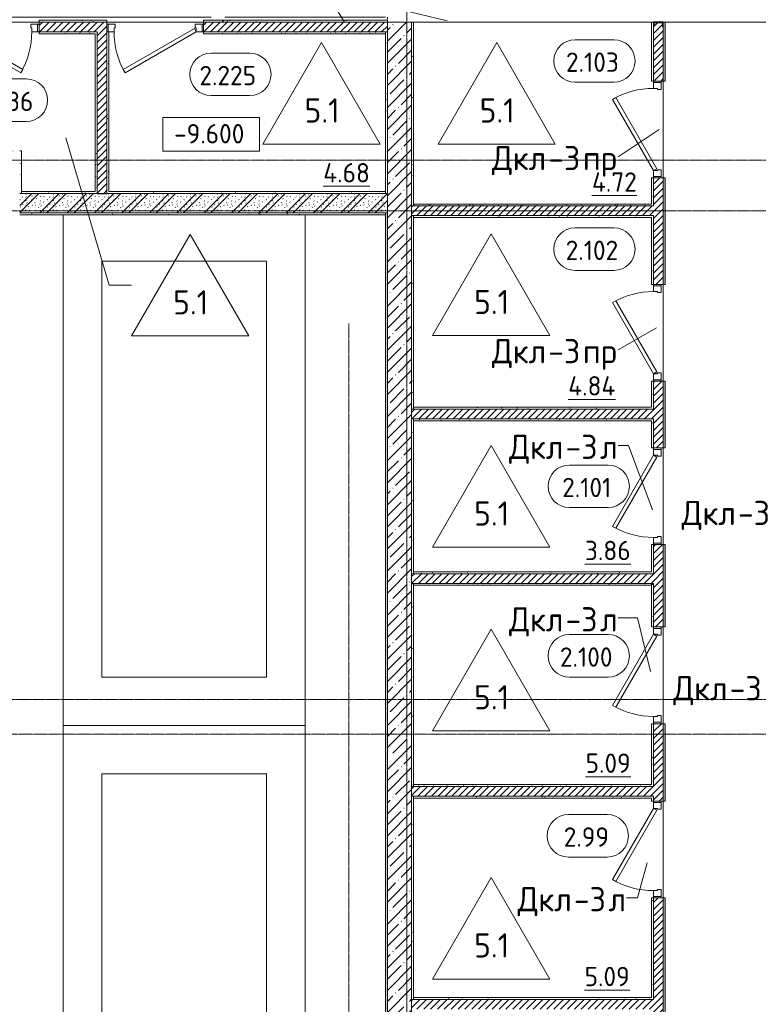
# Model space of a CAD drawing. Header units: millimetres. Extents: x 86102 to 162330, y -10965 to 131946.
# Tile 37 of 52: x 138420 to 146053, y 68400 to 78575. Entities that reach past the tile are written whole.
import ezdxf

# ---------------------------------------------------------------- set-up
doc = ezdxf.new("R2010")
doc.units = ezdxf.units.MM
doc.linetypes.add('3_ Штрих_ 1 х 1 мм', pattern=[2, 1, -1])
doc.linetypes.add('4_ Штрихпунктир_ 10 х 2 мм', pattern=[14, 10, -2, 0, -2])
for name, color, linetype, lineweight in [('A-AREA', 7, '3_ Штрих_ 1 х 1 мм', 13), ('A-AREA-IDEN', 7, 'Continuous', 5), ('A-DOOR', 7, 'Continuous', 13), ('A-DOOR-FRAM', 7, 'Continuous', 13), ('A-DOOR-IDEN', 7, 'Continuous', 5), ('A-FLOR', 7, 'Continuous', 13), ('A-FLOR-IDEN', 7, 'Continuous', 5), ('A-GENM', 7, 'Continuous', 13), ('A-WALL', 7, 'Continuous', 13), ('A-WALL-PATT', 7, 'Continuous', 13), ('C-PRKG', 7, 'Continuous', 13), ('G-ANNO-DIMS', 7, 'Continuous', 5), ('G-ANNO-TEXT', 7, 'Continuous', 5), ('I-WALL', 7, 'Continuous', 13), ('S-COLS', 7, 'Continuous', 25), ('S-GRID', 7, 'Continuous', 5)]:
    doc.layers.add(name, color=color, linetype=linetype, lineweight=lineweight)
doc.styles.add('GOST Common_2', font='GOST_Common.ttf', dxfattribs={"height": 200})
doc.styles.add('GOST Common_3', font='GOST_Common.ttf', dxfattribs={"height": 250})
pattern_1 = [(0, (0, 0), (203.2, 50.8), [3.353, -149.047, 3.353, -149.047, -812.8]), (0, (0, 0), (203.2, 50.8), [-304.8, 3.353, -301.447, 3.353, -149.047, -355.6]), (0, (0, 0), (203.2, 50.8), [-762, 3.353, -98.247, 3.353, -250.647]), (120, (76.2, 25.4), (-145.59409, 150.576362), [3.353, -149.047, 3.353, -149.047, -812.8]), (120, (76.2, 25.4), (-145.59409, 150.576362), [-304.8, 3.353, -301.447, 3.353, -149.047, -355.6]), (120, (76.2, 25.4), (-145.59409, 150.576362), [-762, 3.353, -98.247, 3.353, -250.647]), (240, (101.6, 127), (-57.60591, -201.376362), [3.353, -149.047, 3.353, -149.047, -812.8]), (240, (101.6, 127), (-57.60591, -201.376362), [-304.8, 3.353, -301.447, 3.353, -149.047, -355.6]), (240, (101.6, 127), (-57.60591, -201.376362), [-762, 3.353, -98.247, 3.353, -250.647])]
pattern_2 = [(45, (0, 0), (-35.355339, 35.355339), [])]

# ---------------------------------------------------------------- blocks, each defined once
blk = doc.blocks.new('Наметкина 10_РД_АР_П_Отделка_R21_rvt-1--02_Подвал_МП_часть В')
at = {"layer": 'A-WALL-PATT', "lineweight": 5}
h = blk.add_hatch(dxfattribs=at)
h.set_pattern_fill('FP_5', color=256, style=0, pattern_type=2)
h.set_pattern_definition(pattern_1)
h.paths.add_polyline_path([(140352, 78550), (140520, 78550), (140520, 78570), (140320, 78570), (140320, 78550)])
h.paths.add_polyline_path([(137620, 78550), (137620, 78570), (137250, 78570), (137250, 78550), (137270, 78550)])
h.paths.add_polyline_path([(138620, 78550), (139320, 78550), (139320, 78570), (138620, 78570)])
h = blk.add_hatch(dxfattribs=at)
h.set_pattern_fill('FP_5', color=256, style=0, pattern_type=2)
h.set_pattern_definition(pattern_1)
h.paths.add_polyline_path([(140520, 78550), (142220, 78550), (142220, 78570), (140520, 78570)])
h = blk.add_hatch(dxfattribs=at)
h.set_pattern_fill('FP_5', color=256, style=0, pattern_type=2)
h.set_pattern_definition(pattern_1)
h.paths.add_polyline_path([(140320, 78430), (142200, 78430), (142200, 78450), (140320, 78450)])
h.paths.add_polyline_path([(139220, 78430), (139220, 78450), (138620, 78450), (138620, 78430), (139200, 78430)])
h.paths.add_polyline_path([(137620, 78430), (137620, 78450), (137370, 78450), (137370, 78430)])
h = blk.add_hatch(dxfattribs=at)
h.set_pattern_fill('FP_5', color=256, style=0, pattern_type=2)
h.set_pattern_definition(pattern_1)
h.paths.add_polyline_path([(139320, 76800), (139340, 76800), (139340, 78450), (139320, 78450), (139320, 77572)])
h = blk.add_hatch(dxfattribs=at)
h.set_pattern_fill('FP_5', color=256, style=0, pattern_type=2)
h.set_pattern_definition(pattern_1)
h.paths.add_polyline_path([(142220, 76780), (142220, 78450), (142200, 78450), (142200, 76780)])
h = blk.add_hatch(dxfattribs=at)
h.set_pattern_fill('FP_5', color=256, style=0, pattern_type=2)
h.set_pattern_definition(pattern_1)
h.paths.add_polyline_path([(142490, 76650), (142490, 78550), (142470, 78550), (142470, 76650)])
h = blk.add_hatch(dxfattribs=at)
h.set_pattern_fill('FP_5', color=256, style=0, pattern_type=2)
h.set_pattern_definition(pattern_1)
h.paths.add_polyline_path([(144970, 76670), (144970, 76940), (144950, 76940), (144950, 76670)])
h.paths.add_polyline_path([(144970, 77940), (144970, 78550), (144950, 78550), (144950, 77940)])
h = blk.add_hatch(dxfattribs=at)
h.set_pattern_fill('FP_5', color=256, style=0, pattern_type=2)
h.set_pattern_definition(pattern_1)
h.paths.add_polyline_path([(145090, 64530), (145090, 64900), (145070, 64900), (145070, 64530)])
h.paths.add_polyline_path([(145090, 65900), (145090, 67100), (145070, 67100), (145070, 65900)])
h.paths.add_polyline_path([(145070, 68100), (145090, 68100), (145090, 69500), (145070, 69500)])
h.paths.add_polyline_path([(145070, 70500), (145090, 70500), (145090, 71300), (145070, 71300)])
h.paths.add_polyline_path([(145090, 72300), (145090, 73150), (145070, 73150), (145070, 72300)])
h.paths.add_polyline_path([(145090, 74150), (145090, 74840), (145070, 74840), (145070, 74150)])
h.paths.add_polyline_path([(145070, 75840), (145090, 75840), (145090, 76940), (145070, 76940), (145070, 76429)])
h.paths.add_polyline_path([(145070, 77940), (145090, 77940), (145090, 78550), (145070, 78550), (145070, 78504)])
h = blk.add_hatch(dxfattribs=at)
h.set_pattern_fill('FP_5', color=256, style=0, pattern_type=2)
h.set_pattern_definition(pattern_1)
h.paths.add_polyline_path([(139220, 76800), (139220, 78430), (139200, 78430), (139200, 76800)])
h = blk.add_hatch(dxfattribs=at)
h.set_pattern_fill('FP_5', color=256, style=0, pattern_type=2)
h.set_pattern_definition(pattern_1)
h.paths.add_polyline_path([(138420, 77200), (138420, 77220), (138120, 77220), (138120, 77200)])
h = blk.add_hatch(dxfattribs=at)
h.set_pattern_fill('FP_5', color=256, style=0, pattern_type=2)
h.set_pattern_definition(pattern_1)
h.paths.add_polyline_path([(138440, 76780), (138440, 77220), (138420, 77220), (138420, 76780)])
h = blk.add_hatch(dxfattribs=at)
h.set_pattern_fill('FP_5', color=256, style=0, pattern_type=2)
h.set_pattern_definition(pattern_1)
h.paths.add_polyline_path([(139220, 76780), (139220, 76800), (138440, 76800), (138440, 76780)])
h.paths.add_polyline_path([(142200, 76780), (142200, 76800), (139320, 76800), (139320, 76780), (141897, 76780)])
h = blk.add_hatch(dxfattribs=at)
h.set_pattern_fill('FP_5', color=256, style=0, pattern_type=2)
h.set_pattern_definition(pattern_1)
h.paths.add_polyline_path([(143956, 76650), (144970, 76650), (144970, 76670), (142490, 76670), (142490, 76650)])
h = blk.add_hatch(dxfattribs=at)
h.set_pattern_fill('FP_5', color=256, style=0, pattern_type=2)
h.set_pattern_definition(pattern_1)
h.paths.add_polyline_path([(138420, 76560), (142200, 76560), (142200, 76580), (138420, 76580)])
h = blk.add_hatch(dxfattribs=at)
h.set_pattern_fill('FP_5', color=256, style=0, pattern_type=2)
h.set_pattern_definition(pattern_1)
h.paths.add_polyline_path([(142200, 65100), (142220, 65100), (142220, 76580), (142200, 76580), (142200, 67288)])
h = blk.add_hatch(dxfattribs=at)
h.set_pattern_fill('FP_5', color=256, style=0, pattern_type=2)
h.set_pattern_definition(pattern_1)
h.paths.add_polyline_path([(142490, 74550), (142490, 76550), (142470, 76550), (142470, 74550)])
h = blk.add_hatch(dxfattribs=at)
h.set_pattern_fill('FP_5', color=256, style=0, pattern_type=2)
h.set_pattern_definition(pattern_1)
h.paths.add_polyline_path([(144950, 76530), (144970, 76530), (144970, 76550), (142490, 76550), (142490, 76530), (143956, 76530)])
h = blk.add_hatch(dxfattribs=at)
h.set_pattern_fill('FP_5', color=256, style=0, pattern_type=2)
h.set_pattern_definition(pattern_1)
h.paths.add_polyline_path([(144970, 74550), (144970, 74840), (144950, 74840), (144950, 74550)])
h.paths.add_polyline_path([(144950, 75840), (144970, 75840), (144970, 76530), (144950, 76530), (144950, 76429)])
h = blk.add_hatch(dxfattribs=at)
h.set_pattern_fill('FP_5', color=256, style=0, pattern_type=2)
h.set_pattern_definition(pattern_1)
h.paths.add_polyline_path([(144950, 74550), (144950, 74570), (142490, 74570), (142490, 74550), (143956, 74550)])
h = blk.add_hatch(dxfattribs=at)
h.set_pattern_fill('FP_5', color=256, style=0, pattern_type=2)
h.set_pattern_definition(pattern_1)
h.paths.add_polyline_path([(142470, 72350), (142490, 72350), (142490, 72750), (142470, 72750)])
h.paths.add_polyline_path([(142490, 72850), (142490, 74450), (142470, 74450), (142470, 72850)])
h = blk.add_hatch(dxfattribs=at)
h.set_pattern_fill('FP_5', color=256, style=0, pattern_type=2)
h.set_pattern_definition(pattern_1)
h.paths.add_polyline_path([(144950, 74430), (144970, 74430), (144970, 74450), (142490, 74450), (142490, 74430), (143956, 74430)])
h = blk.add_hatch(dxfattribs=at)
h.set_pattern_fill('FP_5', color=256, style=0, pattern_type=2)
h.set_pattern_definition(pattern_1)
h.paths.add_polyline_path([(144970, 72850), (144970, 73150), (144950, 73150), (144950, 72850)])
h.paths.add_polyline_path([(144970, 74150), (144970, 74430), (144950, 74430), (144950, 74150)])
h = blk.add_hatch(dxfattribs=at)
h.set_pattern_fill('FP_5', color=256, style=0, pattern_type=2)
h.set_pattern_definition(pattern_1)
h.paths.add_polyline_path([(144950, 72850), (144950, 72870), (142490, 72870), (142490, 72850), (143956, 72850)])
h = blk.add_hatch(dxfattribs=at)
h.set_pattern_fill('FP_5', color=256, style=0, pattern_type=2)
h.set_pattern_definition(pattern_1)
h.paths.add_polyline_path([(144950, 72730), (144950, 72750), (142490, 72750), (142490, 72730), (143956, 72730)])
h = blk.add_hatch(dxfattribs=at)
h.set_pattern_fill('FP_5', color=256, style=0, pattern_type=2)
h.set_pattern_definition(pattern_1)
h.paths.add_polyline_path([(144970, 70650), (144970, 71300), (144950, 71300), (144950, 70650)])
h.paths.add_polyline_path([(144970, 72300), (144970, 72740), (144950, 72740), (144950, 72300)])
h = blk.add_hatch(dxfattribs=at)
h.set_pattern_fill('FP_5', color=256, style=0, pattern_type=2)
h.set_pattern_definition(pattern_1)
h.paths.add_polyline_path([(142490, 70650), (142490, 72350), (142470, 72350), (142470, 70650)])
h = blk.add_hatch(dxfattribs=at)
h.set_pattern_fill('FP_5', color=256, style=0, pattern_type=2)
h.set_pattern_definition(pattern_1)
h.paths.add_polyline_path([(144950, 70650), (144950, 70670), (142490, 70670), (142490, 70650)])
h = blk.add_hatch(dxfattribs=at)
h.set_pattern_fill('FP_5', color=256, style=0, pattern_type=2)
h.set_pattern_definition(pattern_1)
h.paths.add_polyline_path([(142490, 68450), (142490, 70550), (142470, 70550), (142470, 68450)])
h = blk.add_hatch(dxfattribs=at)
h.set_pattern_fill('FP_5', color=256, style=0, pattern_type=2)
h.set_pattern_definition(pattern_1)
h.paths.add_polyline_path([(144950, 70530), (144950, 70550), (142490, 70550), (142490, 70530)])
h = blk.add_hatch(dxfattribs=at)
h.set_pattern_fill('FP_5', color=256, style=0, pattern_type=2)
h.set_pattern_definition(pattern_1)
h.paths.add_polyline_path([(144970, 68450), (144970, 69500), (144950, 69500), (144950, 68450)])
h.paths.add_polyline_path([(144970, 70500), (144970, 70550), (144950, 70550), (144950, 70500)])
h = blk.add_hatch(dxfattribs=at)
h.set_pattern_fill('FP_5', color=256, style=0, pattern_type=2)
h.set_pattern_definition(pattern_1)
h.paths.add_polyline_path([(144950, 68450), (144950, 68470), (142490, 68470), (142490, 68450)])
at = {"layer": 'A-WALL'}
for p, q in [((139320, 78570), (138620, 78570)), ((138620, 78570), (138620, 78550)), ((139320, 78550), (139320, 78570)), ((140520, 78570), (140320, 78570)), ((140320, 78570), (140320, 78550)), ((142220, 78570), (140520, 78570)), ((142220, 78550), (142220, 78570)), ((138620, 78550), (139320, 78550)), ((139220, 78450), (138620, 78450)), ((138620, 78450), (138620, 78430)), ((139220, 78430), (139220, 78450)), ((139335, 78450), (139320, 78450)), ((139320, 78450), (139320, 76800)), ((139340, 76800), (139340, 78450)), ((140320, 78550), (140520, 78550)), ((142200, 78450), (140320, 78450)), ((140320, 78450), (140320, 78430)), ((140520, 78550), (142220, 78550)), ((142220, 78450), (142200, 78450)), ((142200, 78450), (142200, 76780)), ((142200, 78430), (142200, 78450)), ((142220, 76780), (142220, 78450)), ((142470, 78550), (142470, 76650)), ((142490, 78550), (142470, 78550)), ((142490, 76650), (142490, 78550)), ((144970, 78550), (144950, 78550)), ((144950, 78550), (144950, 77940)), ((144970, 77940), (144970, 78504)), ((145090, 78550), (145070, 78550)), ((145070, 78504), (145070, 77940)), ((145090, 77940), (145090, 78550)), ((138620, 78430), (139200, 78430)), ((139200, 78430), (139200, 76800)), ((139220, 76800), (139220, 78430)), ((140320, 78430), (142200, 78430)), ((144950, 77940), (144970, 77940)), ((145070, 77940), (145090, 77940)), ((138440, 77220), (138420, 77220)), ((138440, 76780), (138440, 77220)), ((144970, 76940), (144950, 76940)), ((144950, 76940), (144950, 76670)), ((144970, 76670), (144970, 76940)), ((145070, 76940), (145070, 75840)), ((145090, 76940), (145070, 76940)), ((145090, 75840), (145090, 76940)), ((138420, 76780), (138440, 76780)), ((139200, 76800), (138440, 76800)), ((138440, 76800), (138440, 76780)), ((138440, 76780), (139220, 76780)), ((139220, 76780), (139220, 76800)), ((139320, 76800), (139320, 76780)), ((139320, 76780), (142200, 76780)), ((142200, 76800), (139340, 76800)), ((142200, 76780), (142200, 76800)), ((142200, 76780), (142220, 76780)), ((142470, 76650), (142490, 76650)), ((144950, 76670), (142490, 76670)), ((142490, 76670), (142490, 76650)), ((142490, 76650), (144970, 76650)), ((144970, 76650), (144970, 76670)), ((142200, 76580), (138420, 76580)), ((138420, 76560), (142200, 76560)), ((142200, 76560), (142200, 76580)), ((142220, 76580), (142200, 76580)), ((142200, 76580), (142200, 65100)), ((142220, 65100), (142220, 76580)), ((142470, 76550), (142470, 74550)), ((142490, 76550), (142470, 76550)), ((142490, 74550), (142490, 76550)), ((144970, 76550), (142490, 76550)), ((142490, 76550), (142490, 76530)), ((142490, 76530), (144950, 76530)), ((144950, 76530), (144950, 75840)), ((144970, 76530), (144970, 76550)), ((144970, 75840), (144970, 76530)), ((144950, 75840), (144970, 75840)), ((145070, 75840), (145090, 75840)), ((144970, 74840), (144950, 74840)), ((144950, 74840), (144950, 74570)), ((144970, 74550), (144970, 74840)), ((145070, 74840), (145070, 74150)), ((145090, 74840), (145070, 74840)), ((145090, 74150), (145090, 74840)), ((142470, 74550), (142490, 74550)), ((144950, 74570), (142490, 74570)), ((142490, 74570), (142490, 74550)), ((142490, 74550), (144950, 74550)), ((144950, 74550), (144970, 74550)), ((142470, 74450), (142470, 72850)), ((142490, 74450), (142470, 74450)), ((142490, 72850), (142490, 74450)), ((144970, 74450), (142490, 74450)), ((142490, 74450), (142490, 74430)), ((142490, 74430), (144950, 74430)), ((144950, 74430), (144950, 74150)), ((144970, 74430), (144970, 74450)), ((144970, 74150), (144970, 74430)), ((144950, 74150), (144970, 74150)), ((145070, 74150), (145090, 74150)), ((144970, 73150), (144950, 73150)), ((144950, 73150), (144950, 72870)), ((144970, 72850), (144970, 73150)), ((145070, 73150), (145070, 72300)), ((145090, 73150), (145070, 73150)), ((145090, 72300), (145090, 73150)), ((144950, 72870), (142490, 72870)), ((142490, 72870), (142490, 72850)), ((142470, 72850), (142490, 72850)), ((142490, 72850), (144950, 72850)), ((144950, 72850), (144970, 72850)), ((142470, 72750), (142470, 72350)), ((142490, 72750), (142470, 72750)), ((142490, 72350), (142490, 72750)), ((144950, 72750), (142490, 72750)), ((142490, 72750), (142490, 72730)), ((142490, 72730), (144950, 72730)), ((144950, 72740), (144950, 72750)), ((144970, 72740), (144950, 72740)), ((144950, 72730), (144950, 72300)), ((144970, 72300), (144970, 72740)), ((142470, 72350), (142470, 70650)), ((142490, 70650), (142490, 72350)), ((144950, 72300), (144970, 72300)), ((145070, 72300), (145090, 72300)), ((144970, 71300), (144950, 71300)), ((144950, 71300), (144950, 70670)), ((144970, 70650), (144970, 71300)), ((145070, 71300), (145070, 70500)), ((145090, 71300), (145070, 71300)), ((145090, 70500), (145090, 71300)), ((142470, 70650), (142490, 70650)), ((144950, 70670), (142490, 70670)), ((142490, 70670), (142490, 70650)), ((142490, 70650), (144950, 70650)), ((144950, 70650), (144970, 70650)), ((142470, 70550), (142470, 68450)), ((142490, 70550), (142470, 70550)), ((144950, 70550), (142490, 70550)), ((142490, 70550), (142490, 70530)), ((142490, 68450), (142490, 70550)), ((142490, 70530), (144950, 70530)), ((144970, 70550), (144950, 70550)), ((144950, 70530), (144950, 70500)), ((144970, 70500), (144970, 70550)), ((144950, 70500), (144970, 70500)), ((145070, 70500), (145090, 70500)), ((144970, 69500), (144950, 69500)), ((144950, 69500), (144950, 68470)), ((144970, 68450), (144970, 69500)), ((145070, 69500), (145070, 68100)), ((145090, 69500), (145070, 69500)), ((145090, 68100), (145090, 69500)), ((142470, 68450), (142490, 68450)), ((144950, 68470), (142490, 68470)), ((142490, 68470), (142490, 68450)), ((142490, 68450), (144950, 68450)), ((144950, 68450), (144970, 68450))]:
    blk.add_line(p, q, dxfattribs=at)
at = {"layer": 'A-WALL', "lineweight": 25}
for p, q in [((140520, 78550), (140520, 78570)), ((140520, 78570), (140520, 78550))]:
    blk.add_line(p, q, dxfattribs=at)
blk = doc.blocks.new('АР_Дверь однопольная - 1000х2100h_850__Кладовая-4711806--02_Подвал_МП_часть В')
at = {"layer": 'A-DOOR'}
for p, q in [((311, 475), (-425, 50)), ((-405, 15), (331, 440)), ((331, 440), (311, 475)), ((-425, 50), (-405, 15))]:
    blk.add_line(p, q, dxfattribs=at)
at = {"layer": 'A-DOOR', "lineweight": 5}
blk.add_arc((-425, 50), 850, 360, 30, dxfattribs=at)
at = {"layer": 'A-DOOR-FRAM'}
for p, q in [((-485, 50), (-500, 50)), ((-425, 50), (-485, 50)), ((-485, 50), (-485, -30)), ((-425, 10), (-425, 50)), ((-415, 10), (-425, 10)), ((-415, -30), (-415, 10)), ((425, 10), (415, 10)), ((415, 10), (415, -30)), ((485, 50), (425, 50)), ((425, 50), (425, 10)), ((485, -30), (485, 50)), ((485, 50), (500, 50)), ((-485, -30), (-500, -30)), ((-485, -30), (-415, -30)), ((415, -30), (485, -30)), ((485, -30), (500, -30))]:
    blk.add_line(p, q, dxfattribs=at)
blk = doc.blocks.new('АР_Дверь однопольная - 1000х2100h_850__Кладовая-4627048--02_Подвал_МП_часть В')
at = {"layer": 'A-DOOR'}
for p, q in [((311, 475), (-425, 50)), ((-405, 15), (331, 440)), ((331, 440), (311, 475)), ((-425, 50), (-405, 15))]:
    blk.add_line(p, q, dxfattribs=at)
at = {"layer": 'A-DOOR', "lineweight": 5}
blk.add_arc((-425, 50), 850, 360, 30, dxfattribs=at)
at = {"layer": 'A-DOOR-FRAM'}
for p, q in [((-485, 50), (-500, 50)), ((-425, 50), (-485, 50)), ((-485, 50), (-485, -30)), ((-425, 10), (-425, 50)), ((-415, 10), (-425, 10)), ((-415, -30), (-415, 10)), ((425, 10), (415, 10)), ((415, 10), (415, -30)), ((485, 50), (425, 50)), ((425, 50), (425, 10)), ((485, -30), (485, 50)), ((485, 50), (500, 50)), ((-485, -30), (-500, -30)), ((-485, -30), (-415, -30)), ((415, -30), (485, -30)), ((485, -30), (500, -30))]:
    blk.add_line(p, q, dxfattribs=at)
blk = doc.blocks.new('АР_Дверь однопольная - 1000х2100h_850__Кладовая-4711580--02_Подвал_МП_часть В')
at = {"layer": 'A-DOOR'}
for p, q in [((-311, 475), (-331, 440)), ((-331, 440), (405, 15)), ((425, 50), (-311, 475)), ((405, 15), (425, 50))]:
    blk.add_line(p, q, dxfattribs=at)
at = {"layer": 'A-DOOR', "lineweight": 5}
blk.add_arc((425, 50), 850, 150, 180, dxfattribs=at)
at = {"layer": 'A-DOOR-FRAM'}
for p, q in [((-485, 50), (-500, 50)), ((-425, 50), (-485, 50)), ((-485, 50), (-485, -30)), ((-425, 10), (-425, 50)), ((-415, 10), (-425, 10)), ((-415, -30), (-415, 10)), ((425, 10), (415, 10)), ((415, 10), (415, -30)), ((485, 50), (425, 50)), ((425, 50), (425, 10)), ((485, -30), (485, 50)), ((485, 50), (500, 50)), ((-485, -30), (-500, -30)), ((-485, -30), (-415, -30)), ((415, -30), (485, -30)), ((485, -30), (500, -30))]:
    blk.add_line(p, q, dxfattribs=at)
blk = doc.blocks.new('АР_Машиноместо - 5300x2500_С-2205627--02_Подвал_МП_часть В')
at = {"layer": 'C-PRKG'}
for p, q in [((2500, 0), (0, 0)), ((0, 0), (0, -5280)), ((2500, 0), (2500, -5280)), ((400, -500), (400, -4800)), ((400, -500), (2100, -500)), ((2100, -500), (2100, -4800)), ((400, -4800), (2100, -4800))]:
    blk.add_line(p, q, dxfattribs=at)
blk = doc.blocks.new('АР_Машиноместо - 5300x2500_С-V2--02_Подвал_МП_часть В')
at = {"layer": 'C-PRKG'}
for p, q in [((2500, 0), (0, 0)), ((0, 0), (0, -5300)), ((2500, 0), (2500, -5300)), ((400, -500), (400, -4800)), ((400, -500), (2100, -500)), ((2100, -500), (2100, -4800)), ((400, -4800), (2100, -4800)), ((2500, -5300), (0, -5300))]:
    blk.add_line(p, q, dxfattribs=at)
blk = doc.blocks.new('АР-Заполнение деф_ шва - Д_ш__Пристенный-4427673--02_Подвал_МП_часть В')
at = {"layer": 'A-GENM'}
for p, q in [((0, 25), (3130, 25)), ((3270, 25), (4930, 25)), ((350, -25), (1350, -25)), ((2050, -25), (3050, -25))]:
    blk.add_line(p, q, dxfattribs=at)
blk = doc.blocks.new('АР-Заполнение деф_ шва - Д_ш__Пристенный-4427915--02_Подвал_МП_часть В')
at = {"layer": 'A-GENM'}
blk.add_line((0, -25), (2430, -25), dxfattribs=at)
blk = doc.blocks.new('АР_Дверь однопольная - 1000х2100h_850__Кладовая-4711845--02_Подвал_МП_часть В')
at = {"layer": 'A-DOOR'}
for p, q in [((-311, 475), (-331, 440)), ((-331, 440), (405, 15)), ((425, 50), (-311, 475)), ((405, 15), (425, 50))]:
    blk.add_line(p, q, dxfattribs=at)
at = {"layer": 'A-DOOR', "lineweight": 5}
blk.add_arc((425, 50), 850, 150, 180, dxfattribs=at)
at = {"layer": 'A-DOOR-FRAM'}
for p, q in [((-485, 50), (-500, 50)), ((-425, 50), (-485, 50)), ((-485, 50), (-485, -30)), ((-425, 10), (-425, 50)), ((-415, 10), (-425, 10)), ((-415, -30), (-415, 10)), ((425, 10), (415, 10)), ((415, 10), (415, -30)), ((485, 50), (425, 50)), ((425, 50), (425, 10)), ((485, -30), (485, 50)), ((485, 50), (500, 50)), ((-485, -30), (-500, -30)), ((-485, -30), (-415, -30)), ((415, -30), (485, -30)), ((485, -30), (500, -30))]:
    blk.add_line(p, q, dxfattribs=at)
blk = doc.blocks.new('АР_Фахверк_ _Швеллер полки параллельные_ - 10П-5788207--02_Подвал_МП_часть В')
at = {"layer": 'S-COLS'}
blk.add_hatch(color=256, dxfattribs=at).paths.add_polyline_path([(31, 46), (31, 50), (-15, 50), (-15, -50), (31, -50), (31, -46), (30, -44), (27, -42), (-4, -42), (-9, -40), (-11, -35), (-11, 35), (-9, 40), (-4, 42), (27, 42), (30, 44)])
for p, q in [((31, 50), (-15, 50)), ((-15, 50), (-15, -50)), ((-11, -35), (-11, 35)), ((-4, 42), (27, 42)), ((31, 46), (31, 50)), ((-15, -50), (31, -50)), ((27, -42), (-4, -42)), ((31, -50), (31, -46))]:
    blk.add_line(p, q, dxfattribs=at)
for centre, radius, start, end in [((-4, 35), 7, 90, 180), ((27, 46), 4, 270, 360), ((-4, -35), 7, 180, 270), ((27, -46), 4, 360, 90)]:
    blk.add_arc(centre, radius, start, end, dxfattribs=at)
blk = doc.blocks.new('Марка помещения _Номер_ - 2 мм-68851--02_Подвал_МП_часть В')
at = {"layer": 'A-AREA-IDEN'}
for p, q in [((-2.03, 2.21), (1.97, 2.21)), ((-2.03, -2.19), (1.97, -2.19))]:
    blk.add_line(p, q, dxfattribs=at)
for centre, start, end in [((-2.03, 0.01), 90, 270), ((1.97, 0.01), 270, 90)]:
    blk.add_arc(centre, 2.2, start, end, dxfattribs=at)
blk = doc.blocks.new('Марка полов - Марка полов-4106608--02_Подвал_МП_часть В')
at = {"layer": 'A-FLOR-IDEN'}
for p, q in [((0, 7), (-6.06, -3.5)), ((6.06, -3.5), (0, 7)), ((-6.06, -3.5), (6.06, -3.5))]:
    blk.add_line(p, q, dxfattribs=at)
blk = doc.blocks.new('Высотные отметки - Frame_2-749557--02_Подвал_МП_часть В')
at = {"layer": 'G-ANNO-DIMS'}
for p, q in [((-5, 3.5), (-5, 0)), ((5, 3.5), (-5, 3.5)), ((5, 0), (5, 3.5)), ((-5, 0), (5, 0))]:
    blk.add_line(p, q, dxfattribs=at)

msp = doc.modelspace()

# ---------------------------------------------------------------- hatches: boundary and pattern name
at = {"layer": 'A-WALL-PATT', "lineweight": 5}
h = msp.add_hatch(dxfattribs=at)
h.set_pattern_fill('FP_2', color=256, style=0, pattern_type=2)
h.set_pattern_definition(pattern_2)
h.paths.add_polyline_path([(142220, 78450), (142220, 78550), (140320, 78550), (140320, 78450), (141896.865967, 78450)])
h.paths.add_polyline_path([(139220, 78450), (139320, 78450), (139320, 78550), (138620, 78550), (138620, 78450)])
h.paths.add_polyline_path([(137370, 78450), (137620, 78450), (137620, 78550), (137370, 78550)])
h = msp.add_hatch(dxfattribs=at)
h.set_pattern_fill('FP_2', color=256, style=0, pattern_type=2)
h.set_pattern_definition(pattern_2)
h.paths.add_polyline_path([(139320, 76780), (139320, 78450), (139220, 78450), (139220, 76780)])
h = msp.add_hatch(dxfattribs=at)
h.set_pattern_fill('FP_3', color=256, style=0, pattern_type=2)
h.set_pattern_definition([(45, (0, 0), (-114.04925, 114.04925), []), (45, (114.05, 0), (-114.04925, 114.04925), [201.612, -40.322, 3.353, -36.97])])
h.paths.add_polyline_path([(142220, 65100), (142470, 65100), (142470, 78550), (142220, 78550), (142220, 67287.99162)])
h = msp.add_hatch(dxfattribs=at)
h.set_pattern_fill('FP_2', color=256, style=0, pattern_type=2)
h.set_pattern_definition(pattern_2)
h.paths.add_polyline_path([(145070, 64550), (145070, 64900), (144970, 64900), (144970, 64550)])
h.paths.add_polyline_path([(144970, 65900), (145070, 65900), (145070, 67100), (144970, 67100), (144970, 66450)])
h.paths.add_polyline_path([(145070, 68100), (145070, 69500), (144970, 69500), (144970, 68100)])
h.paths.add_polyline_path([(145070, 70500), (145070, 71300), (144970, 71300), (144970, 70500)])
h.paths.add_polyline_path([(144970, 72300), (145070, 72300), (145070, 73150), (144970, 73150), (144970, 72750)])
h.paths.add_polyline_path([(144970, 74150), (145070, 74150), (145070, 74840), (144970, 74840), (144970, 74450)])
h.paths.add_polyline_path([(145070, 75840), (145070, 76940), (144970, 76940), (144970, 75840)])
h.paths.add_polyline_path([(144970, 77940), (145070, 77940), (145070, 78504), (145066.4, 78504), (145063.571573, 78505.171573), (145062.4, 78508), (145062.4, 78538.5), (145060.349747, 78543.449747), (145055.4, 78545.5), (144984.6, 78545.5), (144979.650253, 78543.449747), (144977.6, 78538.5), (144977.6, 78508), (144976.428427, 78505.171573), (144973.6, 78504), (144970, 78504)])
h = msp.add_hatch(dxfattribs=at)
h.set_pattern_fill('FP_1', color=256, style=0, pattern_type=2)
h.set_pattern_definition([(135, (150.28, 188.64), (-282.84271, 3e-14), [5, -395]), (135, (174.9, 237.36), (-282.84271, 3e-14), [5, -395]), (135, (211.96, 236.53), (-282.84271, 3e-14), [5, -395]), (135, (114.96, 223.96), (-282.84271, 3e-14), [5, -395]), (135, (77.54, 223.96), (-282.84271, 3e-14), [5, -395]), (135, (57.44, 184.52), (-282.84271, 3e-14), [5, -395]), (135, (66.21, 142.9), (-282.84271, 3e-14), [5, -395]), (135, (107.33, 161), (-282.84271, 3e-14), [5, -395]), (135, (99.08, 130.94), (-282.84271, 3e-14), [5, -395]), (135, (22.6, 136.46), (-282.84271, 3e-14), [5, -395]), (135, (21.16, 168.08), (-282.84271, 3e-14), [5, -395]), (135, (46.13, 96.12), (-282.84271, 3e-14), [5, -395]), (135, (3.54, 74.6), (-282.84271, 3e-14), [5, -395]), (135, (40.3, 47.56), (-282.84271, 3e-14), [5, -395]), (135, (39.77, 18.47), (-282.84271, 3e-14), [5, -395]), (135, (76.94, 37.28), (-282.84271, 3e-14), [5, -395]), (135, (114.18, 62.4), (-282.84271, 3e-14), [5, -395]), (135, (139.87, 90.2), (-282.84271, 3e-14), [5, -395]), (135, (141.44, 15.82), (-282.84271, 3e-14), [5, -395]), (135, (188.69, 26.73), (-282.84271, 3e-14), [5, -395]), (135, (176.14, 51.36), (-282.84271, 3e-14), [5, -395]), (135, (177.03, 0), (-282.84271, 3e-14), [5, -395]), (135, (276.61, 8.22), (-282.84271, 3e-14), [5, -395]), (135, (271.19, 31.72), (-282.84271, 3e-14), [5, -395]), (135, (268.29, 119.65), (-282.84271, 3e-14), [5, -395]), (135, (237.92, 101.95), (-282.84271, 3e-14), [5, -395]), (135, (237.92, 158.27), (-282.84271, 3e-14), [5, -395]), (135, (260.4, 204.35), (-282.84271, 3e-14), [5, -395]), (135, (275.54, 235.4), (-282.84271, 3e-14), [5, -395]), (135, (117.62, 268.96), (-282.84271, 3e-14), [5, -395]), (135, (203.62, 273.83), (-282.84271, 3e-14), [5, -395]), (135, (47.24, 279.3), (-282.84271, 3e-14), [5, -395]), (135, (23.2, 266.16), (-282.84271, 3e-14), [5, -395]), (135, (42.78, 232.52), (-282.84271, 3e-14), [5, -395]), (135, (177.76, 90.57), (-282.84271, 3e-14), [5, -395]), (135, (181.12, 121.8), (-282.84271, 3e-14), [5, -395]), (135, (206.73, 172.06), (-282.84271, 3e-14), [5, -395]), (135, (143.14, 136.62), (-282.84271, 3e-14), [5, -395]), (135, (211.51, 131.86), (-282.84271, 3e-14), [5, -395]), (135, (81.47, 95.1), (-282.84271, 3e-14), [5, -395]), (135, (235.13, 60.46), (-282.84271, 3e-14), [5, -395]), (135, (242.24, 4.89), (-282.84271, 3e-14), [5, -395]), (45, (0, 106.07), (-282.84271, 0), []), (45, (106.07, 0), (-282.84271, 0), []), (45, (176.78, 0), (-282.84271, 0), []), (45, (0, 176.78), (-282.84271, 0), [])])
h.paths.add_polyline_path([(142220, 76580), (142220, 76780), (138420, 76780), (138420, 76580), (141896.865967, 76580)])
h = msp.add_hatch(dxfattribs=at)
h.set_pattern_fill('FP_2', color=256, style=0, pattern_type=2)
h.set_pattern_definition(pattern_2)
h.paths.add_polyline_path([(144970, 76550), (144970, 76650), (142470, 76650), (142470, 76550), (143956.285172, 76550)])
h = msp.add_hatch(dxfattribs=at)
h.set_pattern_fill('FP_2', color=256, style=0, pattern_type=2)
h.set_pattern_definition(pattern_2)
h.paths.add_polyline_path([(144970, 74450), (144970, 74550), (142470, 74550), (142470, 74450), (143956.285172, 74450)])
h = msp.add_hatch(dxfattribs=at)
h.set_pattern_fill('FP_2', color=256, style=0, pattern_type=2)
h.set_pattern_definition(pattern_2)
h.paths.add_polyline_path([(144970, 72750), (144970, 72850), (142470, 72850), (142470, 72750), (143956.285172, 72750)])
h = msp.add_hatch(dxfattribs=at)
h.set_pattern_fill('FP_2', color=256, style=0, pattern_type=2)
h.set_pattern_definition(pattern_2)
h.paths.add_polyline_path([(144970, 70550), (144970, 70650), (142470, 70650), (142470, 70550)])
h = msp.add_hatch(dxfattribs=at)
h.set_pattern_fill('FP_2', color=256, style=0, pattern_type=2)
h.set_pattern_definition(pattern_2)
h.paths.add_polyline_path([(144970, 68350), (144970, 68450), (142470, 68450), (142470, 68350)])

# ---------------------------------------------------------------- linework, layer by layer
at = {"layer": 'A-AREA'}
msp.add_line((142220, 78600), (142220, 78570), dxfattribs=at)
at = {"layer": 'A-DOOR-IDEN'}
for p, q in [((145029.70263, 77440.727217), (144603.330331, 77159.502936)), ((145002.487376, 75390.511485), (144603.330331, 75163.717709)), ((144710.467711, 74175), (144603.330331, 74175)), ((144960.848039, 73508.576733), (144710.467711, 74175)), ((144802.908854, 72392.297769), (144603.330331, 72392.297769)), ((144939.983012, 71839.374544), (144802.908854, 72392.297769)), ((144906.077342, 69863.456452), (144802.908854, 69500)), ((144802.908854, 69500), (144690.124309, 69500))]:
    msp.add_line(p, q, dxfattribs=at)
at = {"layer": 'A-FLOR'}
for p, q in [((138620, 78550), (137620, 78550)), ((140320, 78550), (139320, 78550)), ((144950, 78550), (142490, 78550)), ((146150.000003, 78550), (145090, 78550)), ((145070, 77940), (145070, 76940)), ((145070, 75840), (145070, 74840)), ((145070, 74150), (145070, 73150)), ((145070, 72300), (145070, 71300)), ((145070, 70500), (145070, 69500))]:
    msp.add_line(p, q, dxfattribs=at)
at = {"layer": 'A-FLOR-IDEN'}
for p, q in [((138896.96045, 77355.264187), (139343.372633, 75831.490812)), ((139343.372633, 75831.490812), (139575.6159, 75831.490812))]:
    msp.add_line(p, q, dxfattribs=at)
at = {"layer": 'A-WALL'}
for p, q in [((142220, 78550), (142220, 65100)), ((142470, 78550), (142220, 78550)), ((142470, 65100), (142470, 78550))]:
    msp.add_line(p, q, dxfattribs=at)
at = {"layer": 'A-WALL', "lineweight": 25}
msp.add_line((139220, 76780), (139320, 76780), dxfattribs=at)
at = {"layer": 'G-ANNO-TEXT'}
for p in [(142836.291317, 78563.644309), (141776.595322, 78549.48827)]:
    msp.add_line(p, (141583.845639, 78867.736622), dxfattribs=at)
at = {"layer": 'I-WALL'}
for p, q in [((139320, 78550), (138620, 78550)), ((138620, 78550), (138620, 78450)), ((138620, 78450), (139220, 78450)), ((139220, 78450), (139220, 76780)), ((139320, 76780), (139320, 78550)), ((142220, 78550), (140320, 78550)), ((140320, 78550), (140320, 78450)), ((140320, 78450), (142220, 78450)), ((142220, 78550), (142220, 78550)), ((144970, 78504), (144970, 77940)), ((145070, 77940), (145070, 78504)), ((144970, 77940), (145070, 77940)), ((144970, 76940), (144970, 76650)), ((145070, 76940), (144970, 76940)), ((145070, 75840), (145070, 76940)), ((139220, 76780), (138420, 76780)), ((142220, 76780), (139320, 76780)), ((144970, 76650), (142470, 76650)), ((138420, 76580), (142220, 76580)), ((142470, 76550), (144970, 76550)), ((144970, 76550), (144970, 75840)), ((144970, 75840), (145070, 75840)), ((144970, 74840), (144970, 74550)), ((145070, 74840), (144970, 74840)), ((145070, 74150), (145070, 74840)), ((144970, 74550), (142470, 74550)), ((142470, 74450), (144970, 74450)), ((144970, 74450), (144970, 74150)), ((144970, 74150), (145070, 74150)), ((144970, 73150), (144970, 72850)), ((145070, 73150), (144970, 73150)), ((145070, 72300), (145070, 73150)), ((144970, 72850), (142470, 72850)), ((142470, 72750), (144970, 72750)), ((144970, 72750), (144970, 72300)), ((144970, 72300), (145070, 72300)), ((144970, 71300), (144970, 70650)), ((145070, 71300), (144970, 71300)), ((145070, 70500), (145070, 71300)), ((144970, 70650), (142470, 70650)), ((142470, 70550), (144970, 70550)), ((144970, 70550), (144970, 70500)), ((144970, 70500), (145070, 70500)), ((144970, 69500), (144970, 68450)), ((145070, 69500), (144970, 69500)), ((145070, 68100), (145070, 69500)), ((144970, 68450), (142470, 68450))]:
    msp.add_line(p, q, dxfattribs=at)
at = {"layer": 'S-GRID', "linetype": '4_ Штрихпунктир_ 10 х 2 мм'}
for p, q in [((142420, 56890.207756), (142420, 100099.114671)), ((151984.481863, 77125), (110269.614367, 77125)), ((149953.595377, 76600), (129070.044808, 76600)), ((141820, 57023.244524), (141820, 75434.864592)), ((151984.481863, 71550), (110269.614367, 71550)), ((149953.595377, 71190), (129070.044808, 71190))]:
    msp.add_line(p, q, dxfattribs=at)

# ---------------------------------------------------------------- block references
at = {"lineweight": 5}
msp.add_blockref('Наметкина 10_РД_АР_П_Отделка_R21_rvt-1--02_Подвал_МП_часть В', (0, 0), dxfattribs=at)
at = {"layer": 'A-AREA-IDEN', "xscale": 99.99999999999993, "yscale": 99.99999999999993, "zscale": 99.99999999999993}
for p in [(144362.755906, 78147.353424), (140600.591591, 78008.940325), (138291.888322, 77742.107427), (144362.755906, 76203.107057), (144303.439584, 73752.126347), (144303.439584, 71999.958754), (144293.439584, 70140.377867)]:
    msp.add_blockref('Марка помещения _Номер_ - 2 мм-68851--02_Подвал_МП_часть В', p, dxfattribs=at)
at = {"layer": 'A-DOOR'}
for name, p, rotation in [('АР_Дверь однопольная - 1000х2100h_850__Кладовая-4711845--02_Подвал_МП_часть В', (138120, 78500), 180), ('АР_Дверь однопольная - 1000х2100h_850__Кладовая-4711806--02_Подвал_МП_часть В', (139820, 78500), 180), ('АР_Дверь однопольная - 1000х2100h_850__Кладовая-4627048--02_Подвал_МП_часть В', (145020, 77440), 90), ('АР_Дверь однопольная - 1000х2100h_850__Кладовая-4627048--02_Подвал_МП_часть В', (145020, 75340), 90), ('АР_Дверь однопольная - 1000х2100h_850__Кладовая-4711580--02_Подвал_МП_часть В', (145020, 73650), 90), ('АР_Дверь однопольная - 1000х2100h_850__Кладовая-4711580--02_Подвал_МП_часть В', (145020, 71800), 90), ('АР_Дверь однопольная - 1000х2100h_850__Кладовая-4711580--02_Подвал_МП_часть В', (145020, 70000), 90)]:
    msp.add_blockref(name, p, dxfattribs=dict(at, rotation=rotation))
at = {"layer": 'A-FLOR-IDEN', "xscale": 99.99999999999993, "yscale": 99.99999999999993, "zscale": 99.99999999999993}
for p in [(141540.089682, 77639.56987), (143349.172051, 77639.56987), (140181.833683, 75656.490812), (143292.201292, 75660.991571), (143292.201292, 73475), (143292.201292, 71575.830877), (143292.201292, 69011.5)]:
    msp.add_blockref('Марка полов - Марка полов-4106608--02_Подвал_МП_часть В', p, dxfattribs=at)
at = {"layer": 'A-GENM'}
for name, p in [('АР-Заполнение деф_ шва - Д_ш__Пристенный-4427673--02_Подвал_МП_часть В', (137270, 78575)), ('АР-Заполнение деф_ шва - Д_ш__Пристенный-4427915--02_Подвал_МП_часть В', (142520, 78575))]:
    msp.add_blockref(name, p, dxfattribs=at)
at = {"layer": 'C-PRKG', "rotation": 180}
for name, p in [('АР_Машиноместо - 5300x2500_С-2205627--02_Подвал_МП_часть В', (141370, 71280)), ('АР_Машиноместо - 5300x2500_С-V2--02_Подвал_МП_часть В', (141370, 65980))]:
    msp.add_blockref(name, p, dxfattribs=at)
at = {"layer": 'G-ANNO-DIMS', "xscale": 99.99999999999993, "yscale": 99.99999999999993, "zscale": 99.99999999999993}
msp.add_blockref('Высотные отметки - Frame_2-749557--02_Подвал_МП_часть В', (140397.88096, 77215.327273), dxfattribs=at)
at = {"layer": 'S-COLS', "rotation": 269.9999999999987}
msp.add_blockref('АР_Фахверк_ _Швеллер полки параллельные_ - 10П-5788207--02_Подвал_МП_часть В', (145020, 78534.7), dxfattribs=at)

# ---------------------------------------------------------------- texts
at = {"layer": 'A-AREA-IDEN', "char_height": 200, "attachment_point": 1, "style": 'GOST Common_2'}
for s, insert, width in [('2.103', (144065.24171, 78236.096606), 713.501875), ('2.225', (140277.077394, 78097.683507), 777.636875), ('2.236', (137971.374126, 77830.850609), 769.62), ('\\L4.68', (141557.235099, 77093.244147), 625.31625), ('\\L4.72', (144334.087157, 76997.097295), 625.31625), ('2.102', (144062.24171, 76291.850239), 721.51875), ('\\L4.84', (144088.587157, 74891.240703), 649.366875), ('2.101', (144025.925388, 73840.869529), 665.400625), ('\\L3.86', (144261.270835, 73189.679136), 593.24875), ('2.100', (144002.925388, 72088.701936), 721.51875), ('\\L5.09', (144267.770835, 70991.878844), 601.265625), ('2.99', (144042.425388, 70229.121049), 601.265625), ('\\L5.09', (144257.770835, 68787.222673), 601.265625)]:
    msp.add_mtext(s, dxfattribs=dict(at, insert=insert, width=width))
at = {"layer": 'A-DOOR-IDEN', "char_height": 250, "attachment_point": 1, "style": 'GOST Common_3'}
for s, insert, width in [('Дкл', (143300.330331, 77270.430019), 705.485), ('-3', (143882.413664, 77270.430019), 432.91125), ('пр', (144239.601164, 77270.430019), 432.91125), ('Дкл', (143300.330331, 75274.644792), 705.485), ('-3', (143882.413664, 75274.644792), 432.91125), ('пр', (144239.601164, 75274.644792), 432.91125), ('Дкл', (143478.330331, 74285.927083), 705.485), ('-3', (144060.413664, 74285.927083), 432.91125), ('\\fGOST Common|b0|i0|c204|p34|;л', (144417.601164, 74285.927083), 216.455625), ('Дкл', (145260.782221, 73602.512496), 705.485), ('-3', (145842.865554, 73602.512496), 432.91125), ('Дкл', (143478.330331, 72503.224852), 705.485), ('-3', (144060.413664, 72503.224852), 432.91125), ('\\fGOST Common|b0|i0|c204|p34|;л', (144417.601164, 72503.224852), 216.455625), ('Дкл', (145174.953663, 71791.379007), 705.485), ('-3', (145757.036996, 71791.379007), 432.91125), ('Дкл', (143565.124309, 69610.927083), 705.485), ('-3', (144147.207642, 69610.927083), 432.91125), ('\\fGOST Common|b0|i0|c204|p34|;л', (144504.395142, 69610.927083), 216.455625)]:
    msp.add_mtext(s, dxfattribs=dict(at, insert=insert, width=width))
at = {"layer": 'A-FLOR-IDEN', "char_height": 250, "width": 456.961875, "attachment_point": 1, "style": 'GOST Common_3'}
for insert in [(141363.713399, 77761.631542), (143172.795768, 77761.631542), (140005.4574, 75778.552485), (143115.825009, 75783.053243), (143115.825009, 73597.061672), (143115.825009, 71697.892549), (143115.825009, 69133.561672)]:
    msp.add_mtext('5.1', dxfattribs=dict(at, insert=insert))
at = {"layer": 'G-ANNO-DIMS', "insert": (140015.724433, 77496.692934), "char_height": 200, "width": 917.17566319, "attachment_point": 1, "line_spacing_factor": 1.022761, "style": 'GOST Common_2'}
msp.add_mtext('-9.600', dxfattribs=at)

doc.saveas('drawing.dxf')
